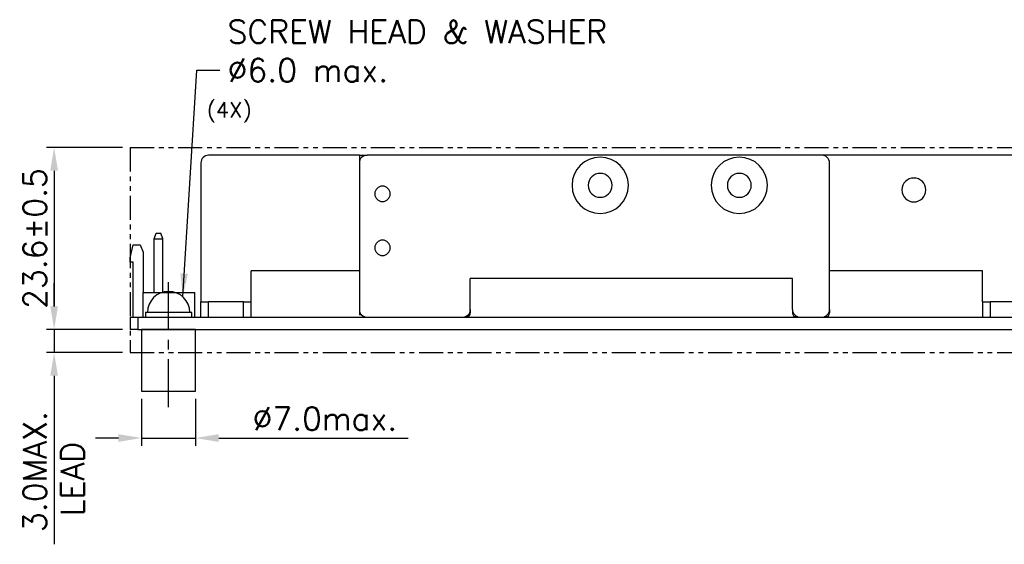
# Model space of a CAD drawing. Extents: x 210 to 804, y -840 to 420.
# Tile 23 of 50: x 468 to 596, y -269 to -201. Entities that reach past the tile are written whole.
import ezdxf

# ---------------------------------------------------------------- set-up
doc = ezdxf.new("R2010")
doc.units = 0
doc.header["$LTSCALE"] = 0.5
doc.linetypes.add('CENTER', pattern=[2, 1.25, -0.25, 0.25, -0.25])
doc.linetypes.add('PHANTOM2', pattern=[1.25, 0.625, -0.125, 0.125, -0.125, 0.125, -0.125])
doc.layers.get('0').update_dxf_attribs({"linetype": 'CONTINUOUS'})
doc.layers.get('Defpoints').update_dxf_attribs({"linetype": 'CONTINUOUS'})
for name, color, linetype in [('1', 1, 'CONTINUOUS'), ('c', 4, 'CENTER'), ('DIM', 7, 'CONTINUOUS')]:
    doc.layers.add(name, color=color, linetype=linetype)
doc.styles.add('SIMPLEX', font='SIMPLEX.shx')
doc.dimstyles.get("Standard").update_dxf_attribs({"dimtxt": 3, "dimasz": 3, "dimexe": 1.25, "dimexo": 1, "dimgap": 1, "dimtad": 1, "dimdec": 1, "dimzin": 0, "dimdsep": 46, "dimtxsty": 'STANDARD', "dimcen": 0.5, "dimclrd": 2, "dimclre": 2, "dimclrt": 2, "dimadec": 0, "dimazin": 0, "dimtfac": 1, "dimtdec": 1, "dimtmove": 0, "dimatfit": 3, "dimfxl": 1, "dimtolj": 1, "dimtzin": 0, "dimarcsym": 0})
doc.dimstyles.new('STANDARD$0', dxfattribs={"dimtxt": 3, "dimasz": 3, "dimexe": 1, "dimexo": 1, "dimgap": 1, "dimtad": 1, "dimdec": 1, "dimzin": 0, "dimdsep": 46, "dimtxsty": 'STANDARD', "dimcen": -0.5, "dimclrd": 2, "dimclre": 2, "dimclrt": 2, "dimadec": 1, "dimazin": 0, "dimtfac": 1, "dimtdec": 1, "dimtmove": 0, "dimatfit": 3, "dimfxl": 1, "dimtolj": 1, "dimtzin": 0, "dimarcsym": 0})

# ---------------------------------------------------------------- blocks, each defined once
blk = doc.blocks.new('*D107')
at = {"layer": 'Defpoints', "color": 0}
for p in [(482.59, -217.22), (472.74, -240.82), (482.59, -240.82)]:
    blk.add_point(p, dxfattribs=at)
at = {"layer": 'DIM', "lineweight": -2}
for p, q in [((481.59, -217.22), (471.74, -217.22)), ((472.74, -220.22), (472.74, -237.82)), ((481.59, -240.82), (471.74, -240.82))]:
    blk.add_line(p, q, dxfattribs=at)
at = {"layer": 'DIM'}
for points in [[(472.24, -220.22), (473.24, -220.22), (472.74, -217.22)], [(472.24, -237.82), (473.24, -237.82), (472.74, -240.82)]]:
    blk.add_solid(points, dxfattribs=at)
at = {"layer": 'DIM', "insert": (470.24, -229.02), "char_height": 3, "attachment_point": 5, "rotation": 90, "style": 'SIMPLEX'}
blk.add_mtext('\\A1;23.6%%P0.5', dxfattribs=at)
blk = doc.blocks.new('*D108')
at = {"layer": 'Defpoints', "color": 0}
for p in [(482.59, -240.82), (472.74, -243.82), (482.59, -243.82)]:
    blk.add_point(p, dxfattribs=at)
at = {"layer": 'DIM', "lineweight": -2}
for p, q in [((472.74, -237.82), (472.74, -234.82)), ((481.59, -240.82), (471.74, -240.82)), ((472.74, -240.82), (472.74, -243.82)), ((481.59, -243.82), (471.74, -243.82)), ((472.74, -246.82), (472.74, -268.67))]:
    blk.add_line(p, q, dxfattribs=at)
at = {"layer": 'DIM'}
for points in [[(472.24, -237.82), (473.24, -237.82), (472.74, -240.82)], [(472.24, -246.82), (473.24, -246.82), (472.74, -243.82)]]:
    blk.add_solid(points, dxfattribs=at)
at = {"layer": 'DIM', "insert": (470.24, -259.24), "char_height": 3, "attachment_point": 5, "rotation": 90, "style": 'SIMPLEX'}
blk.add_mtext('\\A1;3.0MAX.', dxfattribs=at)
blk = doc.blocks.new('*D119')
at = {"layer": 'Defpoints', "color": 0}
for p in [(484.09, -248.82), (491.09, -248.82), (491.09, -254.89)]:
    blk.add_point(p, dxfattribs=at)
at = {"layer": 'DIM', "lineweight": -2}
for p, q in [((484.09, -249.82), (484.09, -255.89)), ((491.09, -249.82), (491.09, -255.89)), ((481.09, -254.89), (478.09, -254.89)), ((484.09, -254.89), (491.09, -254.89)), ((494.09, -254.89), (518.66, -254.89))]:
    blk.add_line(p, q, dxfattribs=at)
at = {"layer": 'DIM'}
for points in [[(481.09, -254.39), (481.09, -255.39), (484.09, -254.89)], [(494.09, -254.39), (494.09, -255.39), (491.09, -254.89)]]:
    blk.add_solid(points, dxfattribs=at)
at = {"layer": 'DIM', "insert": (507.87, -252.39), "char_height": 3, "attachment_point": 5, "style": 'SIMPLEX'}
blk.add_mtext('\\A1;%%C7.0max.', dxfattribs=at)

msp = doc.modelspace()

# ---------------------------------------------------------------- linework, layer by layer
at = {"color": 7, "linetype": 'Continuous'}
for p, q in [((512.34, -218.22), (492.79, -218.22)), ((512.34, -218.22), (512.84, -218.22)), ((512.34, -218.22), (512.34, -219.22)), ((512.84, -218.22), (513.34, -218.22)), ((512.84, -218.22), (512.84, -218.35)), ((572.34, -218.22), (513.34, -218.22)), ((598.69, -218.22), (572.34, -218.22)), ((491.79, -219.22), (491.79, -237.22)), ((512.34, -219.22), (512.34, -238.22)), ((573.34, -238.22), (573.34, -219.22)), ((485.72, -229.04), (485.98, -228.32)), ((485.98, -228.32), (486.6, -228.32)), ((486.86, -229.04), (486.6, -228.32)), ((482.59, -231.52), (482.98, -229.82)), ((482.98, -229.82), (483.89, -229.82)), ((483.89, -229.82), (484.29, -230.8)), ((485.72, -236.02), (485.72, -229.04)), ((485.72, -229.04), (486.86, -229.04)), ((486.86, -236.02), (486.86, -229.04)), ((484.29, -230.8), (484.29, -236.02)), ((482.59, -232.1), (482.59, -231.52)), ((482.99, -232.1), (482.59, -232.1)), ((482.99, -239.22), (482.99, -232.1)), ((512.34, -233.22), (498.29, -233.22)), ((498.29, -237.22), (498.29, -233.22)), ((593.19, -233.22), (573.34, -233.22)), ((593.19, -237.22), (593.19, -233.22)), ((526.74, -238.22), (526.74, -234.22)), ((568.54, -234.22), (526.74, -234.22)), ((568.54, -238.22), (568.54, -234.22)), ((484.29, -236.02), (490.99, -236.02)), ((484.29, -239.22), (484.29, -236.02)), ((490.99, -239.22), (490.99, -236.02)), ((491.79, -239.22), (491.79, -237.22)), ((491.79, -237.22), (492.79, -237.22)), ((491.79, -239.22), (491.79, -237.22)), ((497.29, -237.22), (492.79, -237.22)), ((492.79, -239.22), (492.79, -237.22)), ((497.29, -237.22), (498.29, -237.22)), ((497.29, -239.22), (497.29, -237.22)), ((498.29, -239.22), (498.29, -237.22)), ((593.19, -237.22), (593.19, -239.22)), ((593.19, -237.22), (594.19, -237.22)), ((598.69, -237.22), (594.19, -237.22)), ((594.19, -237.22), (594.19, -239.22)), ((512.34, -238.22), (512.34, -238.92)), ((526.74, -238.22), (526.74, -238.67)), ((568.54, -238.22), (568.54, -238.67)), ((573.34, -238.22), (573.34, -238.67)), ((482.59, -239.22), (482.59, -240.82)), ((482.59, -239.22), (483.59, -239.22)), ((483.59, -239.22), (513.34, -239.22)), ((483.59, -239.22), (483.59, -240.82)), ((512.67, -238.92), (512.34, -238.92)), ((513.34, -239.22), (525.74, -239.22)), ((513.34, -239.22), (525.74, -239.22)), ((525.74, -239.22), (569.54, -239.22)), ((526.24, -239.17), (526.05, -239.17)), ((569.22, -239.17), (569.04, -239.17)), ((569.54, -239.22), (572.34, -239.22)), ((569.54, -239.22), (572.34, -239.22)), ((572.34, -239.22), (613.59, -239.22)), ((572.84, -239.17), (572.65, -239.17)), ((483.59, -240.82), (482.59, -240.82)), ((483.59, -240.82), (613.59, -240.82))]:
    msp.add_line(p, q, dxfattribs=at)
for centre, radius, start, end in [((492.79, -219.22), 1, 90, 180), ((513.34, -219.22), 1, 90, 180), ((572.34, -219.22), 1, 0, 90), ((543.59, -222.12), 3.65, 0, 180), ((561.64, -222.12), 3.65, 0, 180), ((543.59, -222.12), 1.55, 0, 180), ((561.64, -222.12), 1.55, 0, 180), ((515.34, -223.22), 1, 0, 180), ((543.59, -222.12), 3.65, 180, 0), ((543.59, -222.12), 1.55, 180, 0), ((561.64, -222.12), 3.65, 180, 0), ((561.64, -222.12), 1.55, 180, 0), ((584.29, -222.72), 1.55, 0, 180), ((515.34, -223.22), 1, 180, 0), ((584.29, -222.72), 1.55, 180, 0), ((515.34, -230.22), 1, 0, 180), ((515.34, -230.22), 1, 180, 0), ((513.34, -238.22), 1, 180, 270), ((525.74, -238.22), 1, 270, 0), ((526.24, -238.67), 0.5, 270, 0), ((569.54, -238.22), 1, 180, 270), ((569.04, -238.67), 0.5, 180, 270), ((572.34, -238.22), 1, 270, 0), ((572.84, -238.67), 0.5, 270, 0)]:
    msp.add_arc(centre, radius, start, end, dxfattribs=at)
at = {"layer": '1', "color": 7, "linetype": 'PHANTOM2', "ltscale": 10}
for p, q in [((482.59, -217.22), (482.59, -243.82)), ((482.59, -217.22), (614.59, -217.22)), ((482.59, -243.82), (614.59, -243.82))]:
    msp.add_line(p, q, dxfattribs=at)
at = {"layer": 'c', "color": 7, "ltscale": 10}
msp.add_line((487.59, -250.91), (487.59, -234.4), dxfattribs=at)
at = {"layer": 'DIM', "color": 7}
for points in [[(484.59, -239.22), (490.59, -239.22), (490.59, -238.62), (484.59, -238.62)], [(484.09, -248.82), (491.09, -248.82), (491.09, -240.82), (484.09, -240.82)]]:
    msp.add_lwpolyline(points, close=True, dxfattribs=at)
msp.add_arc((487.59, -238.62), 2.75, 0, 180, dxfattribs=at)

# ---------------------------------------------------------------- texts
at = {"layer": 'DIM', "color": 7, "style": 'SIMPLEX'}
msp.add_text('LEAD', height=3, rotation=90, dxfattribs=at).set_placement((476.62, -265.03))
for s, insert, char_height, attachment_point in [('\\A1;SCREW HEAD & WASHER\\P%%C6.0 max.', (495.25, -208.69), 3, 7), ('\\A1;(4X)', (498.37, -213.99), 2, 9)]:
    msp.add_mtext(s, dxfattribs=dict(at, insert=insert, char_height=char_height, attachment_point=attachment_point))

# ---------------------------------------------------------------- dimensions: what is measured, and where the dimension line sits
at = {"layer": 'DIM', "color": 7}
for base, p1, p2, text, picture, middle in [((472.74, -240.82), (482.59, -217.22), (482.59, -240.82), '<>%%P0.5', '*D107', (472.74, -229.02)), ((472.74, -243.82), (482.59, -240.82), (482.59, -243.82), '<>MAX.', '*D108', (472.74, -259.24))]:
    dim = msp.add_linear_dim(base=base, p1=p1, p2=p2, angle=90, text=text, dimstyle='STANDARD$0', override={"dimtxsty": 'SIMPLEX', "dimcen": -2, "dimclrd": 256, "dimclre": 256, "dimclrt": 256}, dxfattribs=at)
    dim.commit()
    dim.dimension.update_dxf_attribs({"geometry": picture, "text_midpoint": middle, "dimtype": 160})
dim = msp.add_linear_dim(base=(491.09, -254.89), p1=(484.09, -248.82), p2=(491.09, -248.82), text='%%C<>max.', dimstyle='STANDARD$0', override={"dimtxsty": 'SIMPLEX', "dimcen": -2, "dimclrd": 256, "dimclre": 256, "dimclrt": 256}, dxfattribs=at)
dim.commit()
dim.dimension.update_dxf_attribs({"geometry": '*D119', "text_midpoint": (507.87, -254.89), "dimtype": 160})

# ---------------------------------------------------------------- leaders
at = {"layer": 'DIM', "color": 7, "annotation_type": 0, "has_hookline": 1, "hookline_direction": 0, "text_width": 56.14}
msp.add_leader([(489.43, -236.57), (491.25, -207.19), (494.25, -207.19)], dimstyle='STANDARD', override={"dimgap": 1, "dimtad": 0, "dimtxsty": 'SIMPLEX', "dimcen": -2, "dimclrd": 256, "dimclre": 256, "dimclrt": 256}, dxfattribs=at)

doc.saveas('drawing.dxf')
